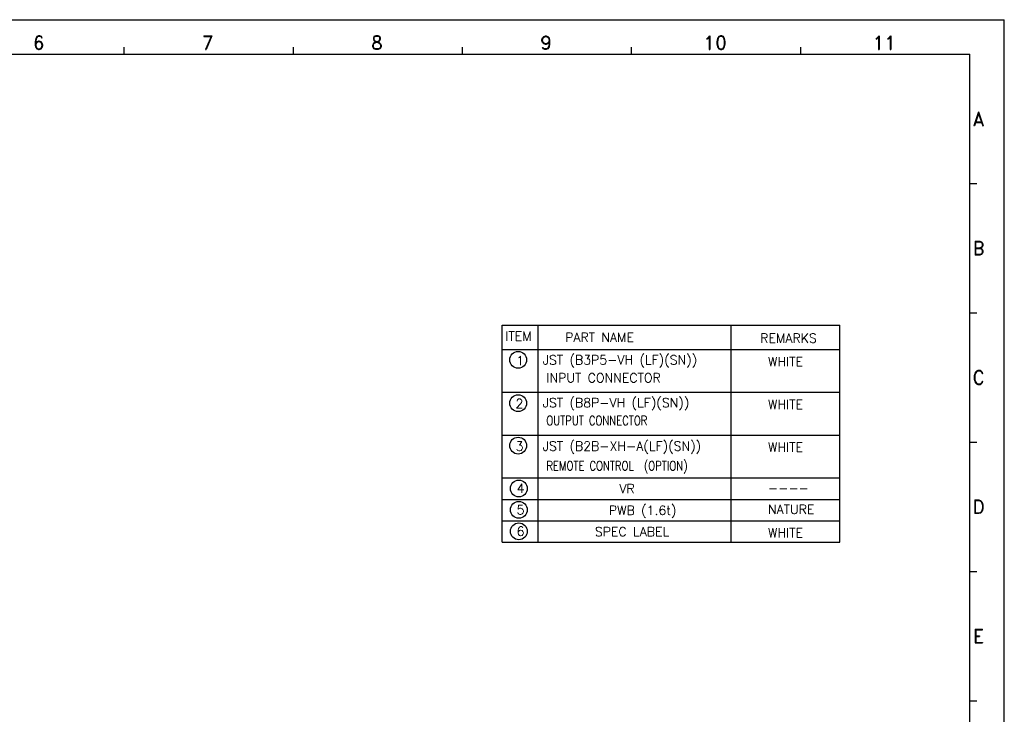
# Model space of a CAD drawing. Extents: x -31 to 1020, y 801 to 1395.
# Tile 10 of 10: x 591 to 1020, y 1092 to 1395. Entities that reach past the tile are written whole.
import ezdxf
from ezdxf.enums import TextEntityAlignment as Align

# ---------------------------------------------------------------- set-up
doc = ezdxf.new("R2010")
doc.units = 0
doc.header["$LTSCALE"] = 23.1
doc.header["$MEASUREMENT"] = 0
doc.layers.get('0').update_dxf_attribs({"linetype": 'CONTINUOUS'})
for name, color, linetype in [('3', 3, 'CONTINUOUS'), ('DIM', 2, 'CONTINUOUS'), ('paper', 7, 'CONTINUOUS')]:
    doc.layers.add(name, color=color, linetype=linetype)
doc.styles.add('ARIAL', font='ARIAL.TTF')
doc.styles.add('ROMAND', font='romand')
doc.styles.add('SIMPLEX', font='SIMPLEX.shx')

# ---------------------------------------------------------------- blocks, each defined once
blk = doc.blocks.new('A1')
at = {"layer": 'paper', "color": 4}
for p in [(0, 594), (841, 0)]:
    blk.add_line(p, (841, 594), dxfattribs=at)
at = {"layer": 'paper', "color": 2}
for p, q in [((457.36, 579), (457.36, 582)), ((531.09, 579), (531.09, 582)), ((604.82, 579), (604.82, 582)), ((678.54, 579), (678.54, 582)), ((752.27, 579), (752.27, 582)), ((826, 522.6), (829, 522.6)), ((826, 466.2), (829, 466.2)), ((826, 409.8), (829, 409.8)), ((826, 353.4), (829, 353.4)), ((826, 297), (829, 297))]:
    blk.add_line(p, q, dxfattribs=at)
at = {"layer": 'paper', "color": 3}
for p in [(15, 579), (826, 15)]:
    blk.add_line(p, (826, 579), dxfattribs=at)
at = {"style": 'ARIAL'}
for tag, p, height in [('TITLE', (754.05, 50.95), 8), ('V', (597.3, 37.23), 2.5), ('XXXXXXXXXX', (740.68, 27.01), 6), ('00', (812.75, 22.3), 6), ('--', (579.59, 17.41), 3), ('mm', (606.88, 17.02), 3), ('ADP-XX', (640.78, 17), 3), ('2________2', (733.31, 17.17), 3), ("XX/XX'XX", (787.08, 17.17), 3)]:
    blk.add_attdef(tag, p, '', height=height, dxfattribs=at)
at = {"layer": 'paper', "color": 1, "style": 'ROMAND'}
for s, p in [('6', (420.07, 583.96)), ('7', (493.8, 583.96)), ('8', (567.53, 583.96)), ('9', (641.26, 583.96)), ('10', (714.98, 583.96)), ('11', (788.71, 583.96)), ('A', (829.78, 550.77)), ('B', (829.78, 494.37)), ('C', (829.78, 437.97)), ('D', (829.78, 381.57)), ('E', (829.78, 325.17))]:
    blk.add_text(s, height=6, dxfattribs=at).set_placement(p, align=Align.MIDDLE)

msp = doc.modelspace()

# ---------------------------------------------------------------- linework, layer by layer
at = {"layer": '3'}
for p, q in [((801.23, 1167.16), (801.23, 1261.83)), ((801.23, 1261.83), (948.43, 1261.83)), ((816.9, 1167.16), (816.9, 1261.83)), ((901.02, 1167.16), (901.02, 1261.83)), ((948.43, 1167.16), (948.43, 1261.83)), ((801.23, 1251.16), (948.43, 1251.16)), ((801.23, 1232.5), (948.43, 1232.5)), ((801.23, 1213.83), (948.43, 1213.83)), ((801.23, 1195.16), (948.43, 1195.16)), ((801.23, 1185.83), (948.43, 1185.83)), ((801.23, 1176.5), (948.43, 1176.5)), ((801.23, 1167.16), (948.43, 1167.16))]:
    msp.add_line(p, q, dxfattribs=at)
at = {"layer": 'DIM', "ltscale": 2}
for centre in [(808.23, 1246.68), (808.23, 1227.78), (808.23, 1209.26), (808.49, 1190.55), (808.49, 1181.22), (808.49, 1171.88)]:
    msp.add_circle(centre, 3.67, dxfattribs=at)

# ---------------------------------------------------------------- block references
msp.add_blockref('A1', (179.13, 801.01))

# ---------------------------------------------------------------- texts
at = {"layer": 'DIM', "style": 'SIMPLEX'}
for s, p in [('ITEM', (802.62, 1255.02)), ('JST (B3P5-VH (LF)(SN))', (818.91, 1244.65)), ('1', (807.39, 1244.27)), ('INPUT CONNECTOR', (820.5, 1236.82)), ('2', (807.05, 1225.6)), ('JST (B8P-VH (LF)(SN))', (818.91, 1225.98)), ('3', (807.13, 1206.98)), ('JST (B2B-XH-A(LF)(SN))', (818.91, 1207.05)), ('4', (807.56, 1188.6)), ('VR', (852.32, 1188.47)), ('5', (807.56, 1179.26)), ('PWB (1.6t)', (847.74, 1179.04)), ('6', (807.56, 1169.93)), ('SPEC LABEL', (841.64, 1169.71))]:
    msp.add_text(s, height=4, dxfattribs=at).set_placement(p)
for s, p in [('PART NAME', (828.69, 1253.29)), ('REMARKS', (913.72, 1252.91)), ('WHITE', (917.12, 1242.68)), ('WHITE', (917.12, 1224.02)), ('WHITE', (917.12, 1205.35)), ('----', (917.12, 1187.53)), ('NATURE', (917.12, 1178.25)), ('WHITE', (917.12, 1168.02))]:
    msp.add_text(s, height=4, dxfattribs=at).set_placement(p, align=Align.BOTTOM_LEFT)
at = {"layer": 'DIM', "style": 'SIMPLEX', "width": 0.8}
for s, p in [('OUTPUT CONNECTOR ', (820.5, 1218.2)), ('REMOTE CONTROL  (OPTION)', (820.5, 1198.47))]:
    msp.add_text(s, height=4, dxfattribs=at).set_placement(p)

doc.saveas('drawing.dxf')
